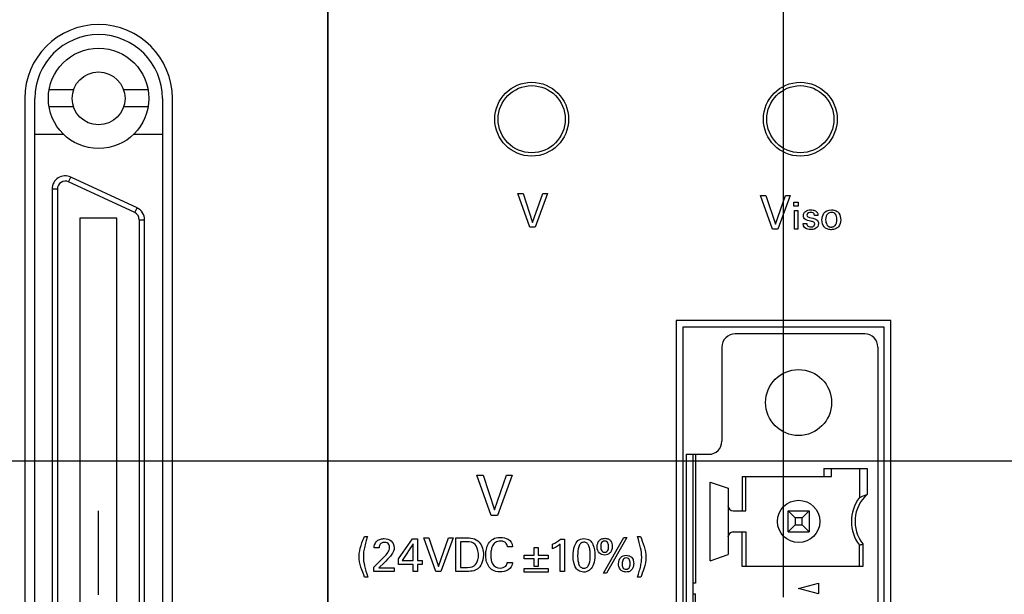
# Model space of a CAD drawing. Header units: inches. Extents: x 0 to 34, y 0 to 22.
# Tile 29 of 89: x 4.1 to 5.5, y 15.8 to 16.6. Entities that reach past the tile are written whole.
import ezdxf

# ---------------------------------------------------------------- set-up
doc = ezdxf.new("R2010")
doc.units = ezdxf.units.IN
doc.header["$LTSCALE"] = 1.87
doc.header["$MEASUREMENT"] = 0
doc.linetypes.add('CENTER', pattern=[0.6, 0.375, -0.075, 0.075, -0.075])
doc.layers.get('0').update_dxf_attribs({"linetype": 'CONTINUOUS'})
for name, color, linetype in [('DATUMCURVES', 7, 'CONTINUOUS'), ('DEFAULT_1', 7, 'CENTER'), ('DIMENSIONS', 7, 'CONTINUOUS')]:
    doc.layers.add(name, color=color, linetype=linetype)
doc.styles.get("Standard").update_dxf_attribs({"font": 'txt', "width": 0.8})
doc.dimstyles.new('DIMSTYLE_1', dxfattribs={"dimtxt": 0.125, "dimasz": 0.18, "dimexe": 0.18, "dimexo": 0.0625, "dimgap": 0.09, "dimtad": 0, "dimtih": 1, "dimtoh": 1, "dimdec": 3, "dimzin": 4, "dimdsep": 46, "dimtxsty": 'STANDARD', "dimblk": '_FILLED', "dimblk1": '_FILLED', "dimblk2": '_FILLED', "dimcen": 0.09, "dimadec": 0, "dimazin": 0, "dimtp": 0.001, "dimtm": 0.001, "dimtfac": 1, "dimtdec": 3, "dimtofl": 0, "dimtmove": 0, "dimatfit": 3, "dimldrblk": '_FILLED', "dimfxl": 1, "dimtolj": 1, "dimtzin": 4, "dimarcsym": 0})

# ---------------------------------------------------------------- blocks, each defined once
blk = doc.blocks.new('*D12')
at = {"layer": 'DIMENSIONS', "color": 2, "linetype": 'CONTINUOUS'}
blk.add_line((12.8132, 15.8742), (12.8132, 18.0661), dxfattribs=at)
at = {"layer": 'DIMENSIONS', "color": 2, "linetype": 'CONTINUOUS', "width": 0.8}
for s, p in [(']', (12.8757, 19.4536)), ('219.28', (12.8757, 18.8536)), ('[', (12.8757, 18.7536)), ('8.633', (12.8757, 18.1286))]:
    blk.add_text(s, height=0.125, rotation=90, dxfattribs=at).set_placement(p)
blk = doc.blocks.new('_FILLED')
at = {"color": 0, "linetype": 'BYBLOCK'}
blk.add_solid([(0, 0), (-1, 0.1736), (-1, -0.1736)], dxfattribs=at)
blk = doc.blocks.new('*D13')
at = {"layer": 'DIMENSIONS', "color": 2, "linetype": 'CONTINUOUS'}
blk.add_line((7.7132, 15.8742), (7.7132, 18.0661), dxfattribs=at)
at = {"layer": 'DIMENSIONS', "color": 2, "linetype": 'CONTINUOUS', "width": 0.8}
for s, p in [(']', (7.7757, 19.3536)), ('89.74', (7.7757, 18.8536)), ('[', (7.7757, 18.7536)), ('3.533', (7.7757, 18.1286))]:
    blk.add_text(s, height=0.125, rotation=90, dxfattribs=at).set_placement(p)
blk = doc.blocks.new('*D14')
at = {"layer": 'DIMENSIONS', "color": 2, "linetype": 'CONTINUOUS'}
blk.add_line((9.4132, 15.8742), (9.4132, 18.0661), dxfattribs=at)
at = {"layer": 'DIMENSIONS', "color": 2, "linetype": 'CONTINUOUS', "width": 0.8}
for s, p in [(']', (9.4757, 19.4536)), ('132.92', (9.4757, 18.8536)), ('[', (9.4757, 18.7536)), ('5.233', (9.4757, 18.1286))]:
    blk.add_text(s, height=0.125, rotation=90, dxfattribs=at).set_placement(p)
blk = doc.blocks.new('*D15')
at = {"layer": 'DIMENSIONS', "color": 2, "linetype": 'CONTINUOUS'}
blk.add_line((11.1132, 15.8742), (11.1132, 18.0661), dxfattribs=at)
at = {"layer": 'DIMENSIONS', "color": 2, "linetype": 'CONTINUOUS', "width": 0.8}
for s, p in [(']', (11.1757, 19.3536)), ('176.1', (11.1757, 18.8536)), ('[', (11.1757, 18.7536)), ('6.933', (11.1757, 18.1286))]:
    blk.add_text(s, height=0.125, rotation=90, dxfattribs=at).set_placement(p)
blk = doc.blocks.new('*D16')
at = {"layer": 'DIMENSIONS', "color": 2, "linetype": 'CONTINUOUS'}
blk.add_line((6.1872, 16.1517), (6.1872, 17.9836), dxfattribs=at)
at = {"layer": 'DIMENSIONS', "color": 2, "linetype": 'CONTINUOUS', "width": 0.8}
for s, p in [(']', (6.2497, 19.2711)), ('50.98', (6.2497, 18.7711)), ('[', (6.2497, 18.6711)), ('2.007', (6.2497, 18.0461))]:
    blk.add_text(s, height=0.125, rotation=90, dxfattribs=at).set_placement(p)
blk = doc.blocks.new('*D17')
at = {"layer": 'DIMENSIONS', "color": 2, "linetype": 'CONTINUOUS'}
blk.add_line((5.2002, 15.7612), (5.2002, 18.0661), dxfattribs=at)
at = {"layer": 'DIMENSIONS', "color": 2, "linetype": 'CONTINUOUS', "width": 0.8}
for s, p in [(']', (5.2627, 19.3536)), ('25.91', (5.2627, 18.8536)), ('[', (5.2627, 18.7536)), ('1.020', (5.2627, 18.1286))]:
    blk.add_text(s, height=0.125, rotation=90, dxfattribs=at).set_placement(p)
blk = doc.blocks.new('*D21')
at = {"layer": 'DIMENSIONS', "color": 2, "linetype": 'CONTINUOUS'}
blk.add_line((5.9997, 15.9641), (2.9877, 15.9641), dxfattribs=at)
at = {"layer": 'DIMENSIONS', "color": 2, "linetype": 'CONTINUOUS', "width": 0.8}
for s, p in [('1.972', (1.6002, 15.9016)), ('[', (2.2252, 15.9016)), ('50.08', (2.3252, 15.9016)), (']', (2.8252, 15.9016))]:
    blk.add_text(s, height=0.125, dxfattribs=at).set_placement(p)

msp = doc.modelspace()

# ---------------------------------------------------------------- linework, layer by layer
at = {"color": 7, "linetype": 'CONTINUOUS'}
for p, q in [((4.143, 16.5174), (4.1065, 16.5174)), ((4.2539, 16.5174), (4.2174, 16.5174)), ((4.0702, 16.5046), (4.0702, 15.0246)), ((4.0852, 15.0246), (4.0852, 16.5046)), ((4.2752, 16.5046), (4.2752, 15.0246)), ((4.2902, 15.0246), (4.2902, 16.5046)), ((4.143, 16.4918), (4.1065, 16.4918)), ((4.2539, 16.4918), (4.2174, 16.4918)), ((4.1285, 16.4506), (4.0852, 16.4506)), ((4.2752, 16.4506), (4.2319, 16.4506)), ((4.1356, 16.3802), (4.1389, 16.3874)), ((4.234, 16.3343), (4.1356, 16.3802)), ((4.2374, 16.3415), (4.1389, 16.3874)), ((4.1109, 16.3695), (4.1109, 15.1609)), ((4.1188, 16.3695), (4.1109, 16.3695)), ((4.1188, 16.3695), (4.1188, 15.1609)), ((4.234, 16.3343), (4.2374, 16.3415)), ((4.1523, 16.3262), (4.1523, 15.2042)), ((4.2074, 16.3262), (4.1523, 16.3262)), ((4.2074, 15.2042), (4.2074, 16.3262)), ((4.2409, 15.2068), (4.2409, 16.3236)), ((4.2409, 16.3236), (4.2487, 16.3236)), ((4.2487, 15.2068), (4.2487, 16.3236)), ((5.0402, 16.1736), (5.0402, 14.9736)), ((5.3602, 16.1736), (5.0402, 16.1736)), ((5.0502, 16.1636), (5.0502, 14.9836)), ((5.3502, 16.1636), (5.0502, 16.1636)), ((5.3502, 14.9836), (5.3502, 16.1636)), ((5.3602, 14.9736), (5.3602, 16.1736)), ((5.3211, 16.1536), (5.1282, 16.1536)), ((5.1085, 16.134), (5.1085, 15.9938)), ((5.3408, 16.134), (5.3408, 15.0143)), ((5.0554, 15.9741), (5.0554, 15.1741)), ((5.0554, 15.9741), (5.0888, 15.9741)), ((5.0652, 15.9741), (5.0652, 15.1741)), ((5.0691, 15.9741), (5.0691, 15.782)), ((5.1387, 15.9412), (5.1387, 15.8899)), ((5.1387, 15.9412), (5.2719, 15.9412)), ((5.1439, 15.8899), (5.1439, 15.9412)), ((5.2605, 15.9529), (5.2605, 15.9412)), ((5.2605, 15.9529), (5.3246, 15.9529)), ((5.2719, 15.9412), (5.2719, 15.9529)), ((5.3132, 15.9529), (5.3132, 15.9095)), ((5.3246, 15.9529), (5.3246, 15.9142)), ((5.0908, 15.8155), (5.0908, 15.9328)), ((5.0908, 15.9328), (5.1176, 15.9235)), ((5.1176, 15.9235), (5.1176, 15.8247)), ((5.1254, 15.8899), (5.1439, 15.8899)), ((5.2069, 15.8584), (5.2069, 15.8899)), ((5.2175, 15.8793), (5.2069, 15.8899)), ((5.2069, 15.8899), (5.2384, 15.8899)), ((5.2384, 15.8899), (5.2279, 15.8793)), ((5.2384, 15.8899), (5.2384, 15.8584)), ((5.2069, 15.8584), (5.2175, 15.8689)), ((5.2175, 15.8793), (5.2175, 15.8689)), ((5.2279, 15.8793), (5.2175, 15.8793)), ((5.2175, 15.8689), (5.2279, 15.8689)), ((5.2279, 15.8689), (5.2279, 15.8793)), ((5.2279, 15.8689), (5.2384, 15.8584)), ((5.1254, 15.8584), (5.1439, 15.8584)), ((5.1387, 15.807), (5.1387, 15.8584)), ((5.1439, 15.8584), (5.1439, 15.807)), ((5.2069, 15.8584), (5.2384, 15.8584)), ((5.3132, 15.807), (5.3132, 15.8387)), ((5.3185, 15.8405), (5.3185, 15.807)), ((5.0908, 15.8155), (5.1176, 15.8247)), ((5.3185, 15.807), (5.1387, 15.807)), ((5.0691, 15.782), (5.0652, 15.782)), ((5.2227, 15.7741), (5.2522, 15.782)), ((5.2522, 15.782), (5.2522, 15.7662)), ((5.0652, 15.7662), (5.0691, 15.7662)), ((5.0691, 15.582), (5.0691, 15.7662)), ((5.2522, 15.7662), (5.2227, 15.7741))]:
    msp.add_line(p, q, dxfattribs=at)
for centre, radius in [((4.1802, 16.5046), 0.0748), ((4.1802, 16.5046), 0.0394), ((4.8252, 16.4736), 0.055), ((5.2252, 16.4736), 0.055), ((4.8252, 16.4736), 0.05), ((5.2252, 16.4736), 0.05), ((5.2227, 16.0513), 0.0492), ((5.2227, 15.8741), 0.0315)]:
    msp.add_circle(centre, radius, dxfattribs=at)
for centre, radius, start, end in [((4.1802, 16.5046), 0.11, 0, 180), ((4.1802, 16.5046), 0.095, 0, 180), ((4.1306, 16.3695), 0.0197, 65, 180), ((4.1306, 16.3695), 0.0118, 65, 180), ((4.229, 16.3236), 0.0197, 0, 65), ((4.229, 16.3236), 0.0118, 0, 65), ((5.1282, 16.134), 0.0197, 90, 180), ((5.3211, 16.134), 0.0197, 0, 90), ((5.0888, 15.9938), 0.0197, 270, 360), ((5.3605, 15.8741), 0.0538, 131.8464, 218.7042), ((5.1254, 15.8977), 0.00787, 180, 270), ((5.3605, 15.8741), 0.0591, 143.1301, 216.8699), ((5.1254, 15.8505), 0.00787, 90, 180)]:
    msp.add_arc(centre, radius, start, end, dxfattribs=at)
for points, knots in [([(5.3132, 15.9095), (5.3144, 15.9102), (5.3168, 15.9114), (5.3206, 15.913), (5.3233, 15.9138), (5.3246, 15.9142)], [0, 0, 0, 0, 0.328604, 0.661374, 1, 1, 1, 1]), ([(5.3132, 15.8387), (5.3138, 15.8389), (5.315, 15.8393), (5.3168, 15.8399), (5.3179, 15.8403), (5.3185, 15.8405)], [0, 0, 0, 0, 0.335439, 0.668771, 1, 1, 1, 1])]:
    msp.add_open_spline(points, degree=3, knots=knots, dxfattribs=at)
at = {"layer": 'DATUMCURVES', "color": 40, "linetype": 'CONTINUOUS'}
for points in [[(4.5216, 12.9518, 0.334), (4.5216, 12.9518, 0.334), (4.5216, 16.6488, 0.334), (4.5216, 16.6488, 0.334)], [(4.5216, 16.6488, 0.334), (4.5216, 16.6488, 0.334), (4.5216, 12.9518, 0.334), (4.5216, 12.9518, 0.334)], [(4.8225, 16.3125, 0.334), (4.8225, 16.3125, 0.334), (4.8047, 16.3627, 0.334), (4.8047, 16.3627, 0.334)], [(4.8047, 16.3627, 0.334), (4.8047, 16.3627, 0.334), (4.8124, 16.3627, 0.334), (4.8124, 16.3627, 0.334)], [(4.8124, 16.3627, 0.334), (4.8124, 16.3627, 0.334), (4.8266, 16.3198, 0.334), (4.8266, 16.3198, 0.334)], [(4.8266, 16.3198, 0.334), (4.8266, 16.3198, 0.334), (4.8416, 16.3627, 0.334), (4.8416, 16.3627, 0.334)], [(4.8487, 16.3627, 0.334), (4.8487, 16.3627, 0.334), (4.8302, 16.3125, 0.334), (4.8302, 16.3125, 0.334)], [(4.8416, 16.3627, 0.334), (4.8416, 16.3627, 0.334), (4.8487, 16.3627, 0.334), (4.8487, 16.3627, 0.334)], [(5.184, 16.3099, 0.334), (5.184, 16.3099, 0.334), (5.1661, 16.36, 0.334), (5.1661, 16.36, 0.334)], [(5.1661, 16.36, 0.334), (5.1661, 16.36, 0.334), (5.1738, 16.36, 0.334), (5.1738, 16.36, 0.334)], [(5.1738, 16.36, 0.334), (5.1738, 16.36, 0.334), (5.1881, 16.3171, 0.334), (5.1881, 16.3171, 0.334)], [(5.1881, 16.3171, 0.334), (5.1881, 16.3171, 0.334), (5.2031, 16.36, 0.334), (5.2031, 16.36, 0.334)], [(5.2101, 16.36, 0.334), (5.2101, 16.36, 0.334), (5.1916, 16.3099, 0.334), (5.1916, 16.3099, 0.334)], [(5.2031, 16.36, 0.334), (5.2031, 16.36, 0.334), (5.2101, 16.36, 0.334), (5.2101, 16.36, 0.334)], [(5.2158, 16.3499, 0.334), (5.2158, 16.3499, 0.334), (5.2221, 16.3499, 0.334), (5.2221, 16.3499, 0.334)], [(5.2158, 16.3441, 0.334), (5.2158, 16.3441, 0.334), (5.2158, 16.3499, 0.334), (5.2158, 16.3499, 0.334)], [(5.2221, 16.3499, 0.334), (5.2221, 16.3499, 0.334), (5.2221, 16.3441, 0.334), (5.2221, 16.3441, 0.334)], [(5.2221, 16.3441, 0.334), (5.2221, 16.3441, 0.334), (5.2158, 16.3441, 0.334), (5.2158, 16.3441, 0.334)], [(5.2164, 16.3377, 0.334), (5.2164, 16.3377, 0.334), (5.2216, 16.3377, 0.334), (5.2216, 16.3377, 0.334)], [(5.2164, 16.3099, 0.334), (5.2164, 16.3099, 0.334), (5.2164, 16.3377, 0.334), (5.2164, 16.3377, 0.334)], [(5.2216, 16.3377, 0.334), (5.2216, 16.3377, 0.334), (5.2216, 16.3099, 0.334), (5.2216, 16.3099, 0.334)], [(5.2408, 16.3346, 0.334), (5.24, 16.3346, 0.334), (5.2351, 16.3346, 0.334), (5.2351, 16.3306, 0.334)], [(5.2351, 16.3306, 0.334), (5.2351, 16.328, 0.334), (5.2376, 16.3274, 0.334), (5.2391, 16.327, 0.334)], [(5.2462, 16.33, 0.334), (5.2463, 16.3342, 0.334), (5.2427, 16.3346, 0.334), (5.2408, 16.3346, 0.334)], [(5.2515, 16.33, 0.334), (5.2515, 16.33, 0.334), (5.2462, 16.33, 0.334), (5.2462, 16.33, 0.334)], [(4.8302, 16.3125, 0.334), (4.8302, 16.3125, 0.334), (4.8225, 16.3125, 0.334), (4.8225, 16.3125, 0.334)], [(5.1916, 16.3099, 0.334), (5.1916, 16.3099, 0.334), (5.184, 16.3099, 0.334), (5.184, 16.3099, 0.334)], [(5.2216, 16.3099, 0.334), (5.2216, 16.3099, 0.334), (5.2164, 16.3099, 0.334), (5.2164, 16.3099, 0.334)], [(5.2364, 16.3096, 0.334), (5.2324, 16.3106, 0.334), (5.2292, 16.313, 0.334), (5.2293, 16.3181, 0.334)], [(5.2293, 16.3181, 0.334), (5.2293, 16.3181, 0.334), (5.2348, 16.3181, 0.334), (5.2348, 16.3181, 0.334)], [(4.765, 15.8829, 0.334), (4.765, 15.8829, 0.334), (4.7435, 15.943, 0.334), (4.7435, 15.943, 0.334)], [(4.7435, 15.943, 0.334), (4.7435, 15.943, 0.334), (4.7528, 15.943, 0.334), (4.7528, 15.943, 0.334)], [(4.7528, 15.943, 0.334), (4.7528, 15.943, 0.334), (4.7699, 15.8916, 0.334), (4.7699, 15.8916, 0.334)], [(4.7699, 15.8916, 0.334), (4.7699, 15.8916, 0.334), (4.7879, 15.943, 0.334), (4.7879, 15.943, 0.334)], [(4.7963, 15.943, 0.334), (4.7963, 15.943, 0.334), (4.7741, 15.8829, 0.334), (4.7741, 15.8829, 0.334)], [(4.7879, 15.943, 0.334), (4.7879, 15.943, 0.334), (4.7963, 15.943, 0.334), (4.7963, 15.943, 0.334)], [(4.7741, 15.8829, 0.334), (4.7741, 15.8829, 0.334), (4.765, 15.8829, 0.334), (4.765, 15.8829, 0.334)], [(4.576, 15.8517, 0.334), (4.576, 15.8517, 0.334), (4.5805, 15.8517, 0.334), (4.5805, 15.8517, 0.334)], [(4.9826, 15.8517, 0.334), (4.9826, 15.8517, 0.334), (4.9871, 15.8517, 0.334), (4.9871, 15.8517, 0.334)], [(4.6268, 15.8182, 0.334), (4.6268, 15.8182, 0.334), (4.6476, 15.8482, 0.334), (4.6476, 15.8482, 0.334)], [(4.6487, 15.8409, 0.334), (4.6487, 15.8409, 0.334), (4.6321, 15.8156, 0.334), (4.6321, 15.8156, 0.334)], [(4.6476, 15.8482, 0.334), (4.6476, 15.8482, 0.334), (4.6551, 15.8482, 0.334), (4.6551, 15.8482, 0.334)], [(4.6487, 15.8156, 0.334), (4.6487, 15.8156, 0.334), (4.6487, 15.8409, 0.334), (4.6487, 15.8409, 0.334)], [(4.6551, 15.8482, 0.334), (4.6551, 15.8482, 0.334), (4.6551, 15.8156, 0.334), (4.6551, 15.8156, 0.334)], [(4.6823, 15.7995, 0.334), (4.6823, 15.7995, 0.334), (4.6644, 15.8497, 0.334), (4.6644, 15.8497, 0.334)], [(4.6644, 15.8497, 0.334), (4.6644, 15.8497, 0.334), (4.6721, 15.8497, 0.334), (4.6721, 15.8497, 0.334)], [(4.6721, 15.8497, 0.334), (4.6721, 15.8497, 0.334), (4.6864, 15.8068, 0.334), (4.6864, 15.8068, 0.334)], [(4.6864, 15.8068, 0.334), (4.6864, 15.8068, 0.334), (4.7014, 15.8497, 0.334), (4.7014, 15.8497, 0.334)], [(4.7084, 15.8497, 0.334), (4.7084, 15.8497, 0.334), (4.6899, 15.7995, 0.334), (4.6899, 15.7995, 0.334)], [(4.7014, 15.8497, 0.334), (4.7014, 15.8497, 0.334), (4.7084, 15.8497, 0.334), (4.7084, 15.8497, 0.334)], [(4.7124, 15.8497, 0.334), (4.7124, 15.8497, 0.334), (4.7269, 15.8497, 0.334), (4.7269, 15.8497, 0.334)], [(4.7124, 15.7995, 0.334), (4.7124, 15.7995, 0.334), (4.7124, 15.8497, 0.334), (4.7124, 15.8497, 0.334)], [(4.7277, 15.8439, 0.334), (4.7277, 15.8439, 0.334), (4.7194, 15.8439, 0.334), (4.7194, 15.8439, 0.334)], [(4.7194, 15.8439, 0.334), (4.7194, 15.8439, 0.334), (4.7194, 15.8052, 0.334), (4.7194, 15.8052, 0.334)], [(4.8564, 15.84, 0.334), (4.8609, 15.8424, 0.334), (4.8653, 15.8453, 0.334), (4.868, 15.8476, 0.334)], [(4.8675, 15.84, 0.334), (4.8646, 15.8375, 0.334), (4.8598, 15.8347, 0.334), (4.8564, 15.8331, 0.334)], [(4.8564, 15.8331, 0.334), (4.8564, 15.8331, 0.334), (4.8564, 15.84, 0.334), (4.8564, 15.84, 0.334)], [(4.8675, 15.7995, 0.334), (4.8675, 15.7995, 0.334), (4.8675, 15.84, 0.334), (4.8675, 15.84, 0.334)], [(4.868, 15.8476, 0.334), (4.868, 15.8476, 0.334), (4.8742, 15.8476, 0.334), (4.8742, 15.8476, 0.334)], [(4.8742, 15.8476, 0.334), (4.8742, 15.8476, 0.334), (4.8742, 15.7995, 0.334), (4.8742, 15.7995, 0.334)], [(4.8869, 15.823, 0.334), (4.8869, 15.8301, 0.334), (4.8878, 15.8485, 0.334), (4.903, 15.8485, 0.334)], [(4.9319, 15.7968, 0.334), (4.9319, 15.7968, 0.334), (4.9625, 15.8503, 0.334), (4.9625, 15.8503, 0.334)], [(4.9671, 15.8503, 0.334), (4.9671, 15.8503, 0.334), (4.9364, 15.7968, 0.334), (4.9364, 15.7968, 0.334)], [(4.9625, 15.8503, 0.334), (4.9625, 15.8503, 0.334), (4.9671, 15.8503, 0.334), (4.9671, 15.8503, 0.334)], [(4.5979, 15.8345, 0.334), (4.5979, 15.8345, 0.334), (4.5906, 15.8345, 0.334), (4.5906, 15.8345, 0.334)], [(4.6149, 15.8224, 0.334), (4.6135, 15.8207, 0.334), (4.6074, 15.8144, 0.334), (4.606, 15.813, 0.334)], [(4.6203, 15.8345, 0.334), (4.6203, 15.8314, 0.334), (4.6201, 15.829, 0.334), (4.6149, 15.8224, 0.334)], [(4.7967, 15.8361, 0.334), (4.7967, 15.8361, 0.334), (4.7893, 15.8361, 0.334), (4.7893, 15.8361, 0.334)], [(4.8142, 15.8183, 0.334), (4.8142, 15.8183, 0.334), (4.8142, 15.8236, 0.334), (4.8142, 15.8236, 0.334)], [(4.8142, 15.8236, 0.334), (4.8142, 15.8236, 0.334), (4.829, 15.8236, 0.334), (4.829, 15.8236, 0.334)], [(4.829, 15.8236, 0.334), (4.829, 15.8236, 0.334), (4.829, 15.8353, 0.334), (4.829, 15.8353, 0.334)], [(4.829, 15.8353, 0.334), (4.829, 15.8353, 0.334), (4.8348, 15.8353, 0.334), (4.8348, 15.8353, 0.334)], [(4.8348, 15.8353, 0.334), (4.8348, 15.8353, 0.334), (4.8348, 15.8236, 0.334), (4.8348, 15.8236, 0.334)], [(4.8348, 15.8236, 0.334), (4.8348, 15.8236, 0.334), (4.8496, 15.8236, 0.334), (4.8496, 15.8236, 0.334)], [(4.8496, 15.8236, 0.334), (4.8496, 15.8236, 0.334), (4.8496, 15.8183, 0.334), (4.8496, 15.8183, 0.334)], [(4.5899, 15.8058, 0.334), (4.5899, 15.8058, 0.334), (4.6025, 15.8182, 0.334), (4.6025, 15.8182, 0.334)], [(4.606, 15.813, 0.334), (4.606, 15.813, 0.334), (4.5976, 15.805, 0.334), (4.5976, 15.805, 0.334)], [(4.6268, 15.8099, 0.334), (4.6268, 15.8099, 0.334), (4.6268, 15.8182, 0.334), (4.6268, 15.8182, 0.334)], [(4.6485, 15.8099, 0.334), (4.6485, 15.8099, 0.334), (4.6268, 15.8099, 0.334), (4.6268, 15.8099, 0.334)], [(4.6321, 15.8156, 0.334), (4.6321, 15.8156, 0.334), (4.6487, 15.8156, 0.334), (4.6487, 15.8156, 0.334)], [(4.6485, 15.7995, 0.334), (4.6485, 15.7995, 0.334), (4.6485, 15.8099, 0.334), (4.6485, 15.8099, 0.334)], [(4.6551, 15.8156, 0.334), (4.6551, 15.8156, 0.334), (4.6621, 15.8156, 0.334), (4.6621, 15.8156, 0.334)], [(4.6621, 15.8099, 0.334), (4.6621, 15.8099, 0.334), (4.6551, 15.8099, 0.334), (4.6551, 15.8099, 0.334)], [(4.6551, 15.8099, 0.334), (4.6551, 15.8099, 0.334), (4.6551, 15.7995, 0.334), (4.6551, 15.7995, 0.334)], [(4.6621, 15.8156, 0.334), (4.6621, 15.8156, 0.334), (4.6621, 15.8099, 0.334), (4.6621, 15.8099, 0.334)], [(4.7889, 15.8127, 0.334), (4.7889, 15.8127, 0.334), (4.7966, 15.8127, 0.334), (4.7966, 15.8127, 0.334)], [(4.829, 15.8183, 0.334), (4.829, 15.8183, 0.334), (4.8142, 15.8183, 0.334), (4.8142, 15.8183, 0.334)], [(4.829, 15.8067, 0.334), (4.829, 15.8067, 0.334), (4.829, 15.8183, 0.334), (4.829, 15.8183, 0.334)], [(4.8496, 15.8183, 0.334), (4.8496, 15.8183, 0.334), (4.8348, 15.8183, 0.334), (4.8348, 15.8183, 0.334)], [(4.8348, 15.8183, 0.334), (4.8348, 15.8183, 0.334), (4.8348, 15.8067, 0.334), (4.8348, 15.8067, 0.334)], [(4.5899, 15.7995, 0.334), (4.5899, 15.7995, 0.334), (4.5899, 15.8058, 0.334), (4.5899, 15.8058, 0.334)], [(4.6205, 15.7995, 0.334), (4.6205, 15.7995, 0.334), (4.5899, 15.7995, 0.334), (4.5899, 15.7995, 0.334)], [(4.5976, 15.805, 0.334), (4.5976, 15.805, 0.334), (4.6205, 15.805, 0.334), (4.6205, 15.805, 0.334)], [(4.6205, 15.805, 0.334), (4.6205, 15.805, 0.334), (4.6205, 15.7995, 0.334), (4.6205, 15.7995, 0.334)], [(4.6551, 15.7995, 0.334), (4.6551, 15.7995, 0.334), (4.6485, 15.7995, 0.334), (4.6485, 15.7995, 0.334)], [(4.6899, 15.7995, 0.334), (4.6899, 15.7995, 0.334), (4.6823, 15.7995, 0.334), (4.6823, 15.7995, 0.334)], [(4.7265, 15.7995, 0.334), (4.7265, 15.7995, 0.334), (4.7124, 15.7995, 0.334), (4.7124, 15.7995, 0.334)], [(4.7194, 15.8052, 0.334), (4.7194, 15.8052, 0.334), (4.7262, 15.8052, 0.334), (4.7262, 15.8052, 0.334)], [(4.8142, 15.804, 0.334), (4.8142, 15.804, 0.334), (4.8496, 15.804, 0.334), (4.8496, 15.804, 0.334)], [(4.8142, 15.7986, 0.334), (4.8142, 15.7986, 0.334), (4.8142, 15.804, 0.334), (4.8142, 15.804, 0.334)], [(4.8496, 15.7986, 0.334), (4.8496, 15.7986, 0.334), (4.8142, 15.7986, 0.334), (4.8142, 15.7986, 0.334)], [(4.8348, 15.8067, 0.334), (4.8348, 15.8067, 0.334), (4.829, 15.8067, 0.334), (4.829, 15.8067, 0.334)], [(4.8496, 15.804, 0.334), (4.8496, 15.804, 0.334), (4.8496, 15.7986, 0.334), (4.8496, 15.7986, 0.334)], [(4.8742, 15.7995, 0.334), (4.8742, 15.7995, 0.334), (4.8675, 15.7995, 0.334), (4.8675, 15.7995, 0.334)], [(4.9364, 15.7968, 0.334), (4.9364, 15.7968, 0.334), (4.9319, 15.7968, 0.334), (4.9319, 15.7968, 0.334)], [(4.581, 15.791, 0.334), (4.581, 15.791, 0.334), (4.5764, 15.791, 0.334), (4.5764, 15.791, 0.334)], [(4.9875, 15.791, 0.334), (4.9875, 15.791, 0.334), (4.983, 15.791, 0.334), (4.983, 15.791, 0.334)]]:
    msp.add_open_spline(points, degree=3, dxfattribs=at)
for points, knots in [([(5.2467, 16.3177, 0.334), (5.2467, 16.3188, 0.334), (5.2457, 16.3205, 0.334), (5.2401, 16.3218, 0.334), (5.2322, 16.3234, 0.334), (5.2287, 16.3293, 0.334), (5.2321, 16.337, 0.334), (5.2383, 16.3387, 0.334), (5.2433, 16.3383, 0.334), (5.2445, 16.3381, 0.334)], [0, 0, 0, 0, 0.121149, 0.252394, 0.436027, 0.619661, 0.780685, 0.941709, 1, 1, 1, 1]), ([(5.2445, 16.3381, 0.334), (5.2452, 16.3379, 0.334), (5.2477, 16.3372, 0.334), (5.2515, 16.3344, 0.334), (5.2515, 16.3312, 0.334), (5.2515, 16.33, 0.334)], [0, 0, 0, 0, 0.147802, 0.591207, 1, 1, 1, 1]), ([(5.2706, 16.3089, 0.334), (5.2687, 16.309, 0.334), (5.2647, 16.3098, 0.334), (5.2592, 16.3139, 0.334), (5.2566, 16.3225, 0.334), (5.259, 16.3343, 0.334), (5.2664, 16.3386, 0.334), (5.2717, 16.3385, 0.334)], [0, 0, 0, 0, 0.123716, 0.261178, 0.536103, 0.768051, 1, 1, 1, 1]), ([(5.2717, 16.3385, 0.334), (5.274, 16.3384, 0.334), (5.2792, 16.3374, 0.334), (5.2843, 16.3322, 0.334), (5.2863, 16.322, 0.334), (5.2836, 16.3142, 0.334), (5.2778, 16.3098, 0.334), (5.2732, 16.3089, 0.334), (5.2708, 16.3089, 0.334), (5.2706, 16.3089, 0.334)], [0, 0, 0, 0, 0.10278, 0.205561, 0.411121, 0.698583, 0.842314, 0.986045, 1, 1, 1, 1]), ([(5.2391, 16.327, 0.334), (5.2468, 16.3252, 0.334), (5.2506, 16.3241, 0.334), (5.2535, 16.3163, 0.334), (5.2484, 16.3095, 0.334), (5.2417, 16.3088, 0.334), (5.2376, 16.3093, 0.334), (5.2364, 16.3096, 0.334)], [0, 0, 0, 0, 0.15611, 0.301996, 0.557725, 0.861403, 1, 1, 1, 1]), ([(5.2721, 16.3346, 0.334), (5.272, 16.3346, 0.334), (5.2701, 16.3347, 0.334), (5.2657, 16.3338, 0.334), (5.2621, 16.3257, 0.334), (5.2638, 16.3168, 0.334), (5.267, 16.3139, 0.334), (5.2691, 16.3129, 0.334), (5.2709, 16.3128, 0.334), (5.2713, 16.3128, 0.334)], [0, 0, 0, 0, 0.023987, 0.318621, 0.613255, 0.806627, 0.903314, 0.951657, 1, 1, 1, 1]), ([(5.2713, 16.3128, 0.334), (5.272, 16.3128, 0.334), (5.2719, 16.3128, 0.334), (5.2732, 16.313, 0.334), (5.2743, 16.3133, 0.334), (5.2758, 16.3141, 0.334), (5.2775, 16.3156, 0.334), (5.2792, 16.3184, 0.334), (5.28, 16.3236, 0.334), (5.2794, 16.3289, 0.334), (5.2772, 16.3331, 0.334), (5.2745, 16.3345, 0.334), (5.2721, 16.3346, 0.334)], [0, 0, 0, 0, 0.034629, 0.069259, 0.138518, 0.207777, 0.277036, 0.415554, 0.554072, 0.668739, 0.783406, 1, 1, 1, 1]), ([(5.2348, 16.3181, 0.334), (5.2348, 16.3171, 0.334), (5.2351, 16.3145, 0.334), (5.2404, 16.3126, 0.334), (5.2458, 16.3136, 0.334), (5.2467, 16.3167, 0.334), (5.2467, 16.3177, 0.334), (5.2467, 16.3177, 0.334)], [0, 0, 0, 0, 0.298549, 0.597097, 0.853465, 0.985317, 1, 1, 1, 1]), ([(4.5764, 15.791, 0.334), (4.5727, 15.8002, 0.334), (4.5657, 15.8173, 0.334), (4.5711, 15.8398, 0.334), (4.5748, 15.8488, 0.334), (4.576, 15.8517, 0.334)], [0, 0, 0, 0, 0.457886, 0.705646, 1, 1, 1, 1]), ([(4.5805, 15.8517, 0.334), (4.58, 15.85, 0.334), (4.5787, 15.8461, 0.334), (4.5764, 15.8371, 0.334), (4.5747, 15.8284, 0.334), (4.574, 15.8143, 0.334), (4.5769, 15.8042, 0.334), (4.581, 15.791, 0.334)], [0, 0, 0, 0, 0.119236, 0.238471, 0.354194, 0.469916, 1, 1, 1, 1]), ([(4.983, 15.791, 0.334), (4.9835, 15.7927, 0.334), (4.9848, 15.7967, 0.334), (4.9871, 15.8057, 0.334), (4.9888, 15.8144, 0.334), (4.9895, 15.8285, 0.334), (4.9866, 15.8386, 0.334), (4.9826, 15.8517, 0.334)], [0, 0, 0, 0, 0.120692, 0.241385, 0.357117, 0.47285, 1, 1, 1, 1]), ([(4.9871, 15.8517, 0.334), (4.9908, 15.8425, 0.334), (4.9978, 15.8255, 0.334), (4.9924, 15.803, 0.334), (4.9887, 15.794, 0.334), (4.9875, 15.791, 0.334)], [0, 0, 0, 0, 0.457937, 0.705724, 1, 1, 1, 1]), ([(4.5906, 15.8345, 0.334), (4.5906, 15.8356, 0.334), (4.5907, 15.839, 0.334), (4.5941, 15.8451, 0.334), (4.6005, 15.8482, 0.334), (4.6079, 15.8488, 0.334), (4.6165, 15.8466, 0.334), (4.6203, 15.8396, 0.334), (4.6203, 15.8345, 0.334)], [0, 0, 0, 0, 0.134808, 0.269616, 0.376836, 0.484057, 0.742028, 1, 1, 1, 1]), ([(4.6, 15.8409, 0.334), (4.5996, 15.8404, 0.334), (4.598, 15.8381, 0.334), (4.5979, 15.8354, 0.334), (4.5979, 15.8345, 0.334)], [0, 0, 0, 0, 0.225806, 1, 1, 1, 1]), ([(4.6025, 15.8182, 0.334), (4.6051, 15.8208, 0.334), (4.6097, 15.8257, 0.334), (4.6131, 15.8315, 0.334), (4.6137, 15.8344, 0.334), (4.6131, 15.8391, 0.334), (4.6103, 15.8422, 0.334), (4.6055, 15.8432, 0.334), (4.6018, 15.8423, 0.334), (4.6004, 15.8412, 0.334), (4.6, 15.8409, 0.334)], [0, 0, 0, 0, 0.251503, 0.415423, 0.579343, 0.729883, 0.805153, 0.880423, 0.96483, 1, 1, 1, 1]), ([(4.7269, 15.8497, 0.334), (4.7303, 15.8497, 0.334), (4.7375, 15.8498, 0.334), (4.7501, 15.8432, 0.334), (4.7548, 15.8248, 0.334), (4.751, 15.8099, 0.334), (4.7444, 15.8022, 0.334), (4.737, 15.7996, 0.334), (4.7302, 15.7995, 0.334), (4.7265, 15.7995, 0.334)], [0, 0, 0, 0, 0.106207, 0.212413, 0.382229, 0.515919, 0.649608, 0.824804, 1, 1, 1, 1]), ([(4.7459, 15.8239, 0.334), (4.7459, 15.8248, 0.334), (4.7459, 15.8299, 0.334), (4.7413, 15.842, 0.334), (4.7338, 15.8439, 0.334), (4.7277, 15.8439, 0.334)], [0, 0, 0, 0, 0.297975, 0.59595, 1, 1, 1, 1]), ([(4.7571, 15.8294, 0.334), (4.7573, 15.8304, 0.334), (4.758, 15.8344, 0.334), (4.7616, 15.8445, 0.334), (4.7737, 15.8537, 0.334), (4.7958, 15.8475, 0.334), (4.7967, 15.8361, 0.334)], [0, 0, 0, 0, 0.075579, 0.277124, 0.680213, 1, 1, 1, 1]), ([(4.7893, 15.8361, 0.334), (4.7891, 15.837, 0.334), (4.7886, 15.8402, 0.334), (4.7847, 15.8439, 0.334), (4.778, 15.8454, 0.334), (4.7705, 15.8433, 0.334), (4.7665, 15.8379, 0.334), (4.7645, 15.8308, 0.334), (4.7641, 15.824, 0.334), (4.7643, 15.8197, 0.334), (4.7646, 15.8177, 0.334)], [0, 0, 0, 0, 0.194724, 0.292086, 0.389448, 0.511375, 0.633301, 0.755228, 0.877155, 1, 1, 1, 1]), ([(4.9026, 15.843, 0.334), (4.9009, 15.8429, 0.334), (4.8975, 15.8415, 0.334), (4.8941, 15.835, 0.334), (4.8934, 15.8247, 0.334), (4.8939, 15.8156, 0.334), (4.8953, 15.8095, 0.334), (4.8977, 15.8061, 0.334), (4.9, 15.8048, 0.334), (4.9017, 15.8044, 0.334), (4.9023, 15.8043, 0.334), (4.903, 15.8043, 0.334)], [0, 0, 0, 0, 0.102421, 0.215084, 0.44041, 0.580307, 0.720205, 0.860102, 0.930051, 0.965026, 1, 1, 1, 1]), ([(4.903, 15.8485, 0.334), (4.9102, 15.8485, 0.334), (4.9183, 15.8407, 0.334), (4.9196, 15.8214, 0.334), (4.918, 15.8097, 0.334), (4.9133, 15.802, 0.334), (4.907, 15.7988, 0.334), (4.9039, 15.7985, 0.334), (4.9025, 15.7986, 0.334), (4.9024, 15.7986, 0.334)], [0, 0, 0, 0, 0.150752, 0.301505, 0.491691, 0.681877, 0.82993, 0.977983, 1, 1, 1, 1]), ([(4.903, 15.8043, 0.334), (4.9037, 15.8044, 0.334), (4.9059, 15.8046, 0.334), (4.9086, 15.8064, 0.334), (4.9119, 15.812, 0.334), (4.9126, 15.8224, 0.334), (4.9122, 15.8317, 0.334), (4.9107, 15.8379, 0.334), (4.908, 15.842, 0.334), (4.9045, 15.8431, 0.334), (4.9028, 15.843, 0.334), (4.9026, 15.843, 0.334)], [0, 0, 0, 0, 0.05266, 0.10532, 0.21064, 0.421279, 0.562266, 0.703253, 0.84424, 0.985227, 1, 1, 1, 1]), ([(4.9226, 15.8367, 0.334), (4.9228, 15.8398, 0.334), (4.9243, 15.8448, 0.334), (4.929, 15.8482, 0.334), (4.9345, 15.8493, 0.334), (4.9398, 15.8482, 0.334), (4.9441, 15.8444, 0.334), (4.9452, 15.8398, 0.334), (4.9452, 15.8366, 0.334)], [0, 0, 0, 0, 0.237825, 0.363343, 0.488862, 0.616646, 0.744431, 1, 1, 1, 1]), ([(4.9452, 15.8366, 0.334), (4.9452, 15.8347, 0.334), (4.9445, 15.8306, 0.334), (4.941, 15.8256, 0.334), (4.934, 15.8231, 0.334), (4.9251, 15.8256, 0.334), (4.9225, 15.8326, 0.334), (4.9226, 15.8365, 0.334), (4.9226, 15.8367, 0.334)], [0, 0, 0, 0, 0.126407, 0.252815, 0.50563, 0.747388, 0.989145, 1, 1, 1, 1]), ([(4.9397, 15.8363, 0.334), (4.9397, 15.8377, 0.334), (4.9394, 15.8413, 0.334), (4.9372, 15.8441, 0.334), (4.9337, 15.8451, 0.334), (4.9301, 15.8439, 0.334), (4.9285, 15.8412, 0.334), (4.928, 15.8381, 0.334), (4.928, 15.8366, 0.334), (4.928, 15.8357, 0.334), (4.928, 15.8354, 0.334)], [0, 0, 0, 0, 0.212111, 0.318167, 0.424222, 0.552743, 0.681265, 0.809786, 0.938308, 1, 1, 1, 1]), ([(4.7262, 15.8052, 0.334), (4.731, 15.8052, 0.334), (4.7408, 15.8064, 0.334), (4.7458, 15.817, 0.334), (4.7459, 15.8224, 0.334), (4.7459, 15.8239, 0.334)], [0, 0, 0, 0, 0.342586, 0.671293, 1, 1, 1, 1]), ([(4.7966, 15.8127, 0.334), (4.7961, 15.8078, 0.334), (4.7911, 15.8008, 0.334), (4.7772, 15.7978, 0.334), (4.7663, 15.8007, 0.334), (4.7602, 15.8074, 0.334), (4.7572, 15.8161, 0.334), (4.7566, 15.8232, 0.334), (4.7569, 15.8276, 0.334), (4.7571, 15.8294, 0.334)], [0, 0, 0, 0, 0.147264, 0.294528, 0.445331, 0.596134, 0.746936, 0.897739, 1, 1, 1, 1]), ([(4.9024, 15.7986, 0.334), (4.9008, 15.7986, 0.334), (4.8983, 15.7991, 0.334), (4.8934, 15.8015, 0.334), (4.8891, 15.8071, 0.334), (4.8869, 15.8144, 0.334), (4.8869, 15.823, 0.334)], [0, 0, 0, 0, 0.129925, 0.274286, 0.563009, 1, 1, 1, 1]), ([(4.928, 15.8354, 0.334), (4.928, 15.835, 0.334), (4.9281, 15.834, 0.334), (4.9286, 15.8315, 0.334), (4.9301, 15.8289, 0.334), (4.9339, 15.8276, 0.334), (4.9376, 15.8289, 0.334), (4.9391, 15.8316, 0.334), (4.9397, 15.8348, 0.334), (4.9397, 15.8356, 0.334), (4.9397, 15.8363, 0.334)], [0, 0, 0, 0, 0.067947, 0.203841, 0.339735, 0.475629, 0.606722, 0.737815, 0.868907, 1, 1, 1, 1]), ([(4.9573, 15.8021, 0.334), (4.9572, 15.8023, 0.334), (4.9552, 15.8048, 0.334), (4.9536, 15.8129, 0.334), (4.9564, 15.82, 0.334), (4.9615, 15.823, 0.334), (4.9649, 15.8237, 0.334), (4.9696, 15.8234, 0.334), (4.9729, 15.8217, 0.334), (4.9742, 15.8202, 0.334)], [0, 0, 0, 0, 0.018578, 0.222932, 0.520846, 0.669803, 0.81876, 0.90938, 1, 1, 1, 1]), ([(4.7646, 15.8177, 0.334), (4.7651, 15.8152, 0.334), (4.7671, 15.8086, 0.334), (4.775, 15.8028, 0.334), (4.7875, 15.8063, 0.334), (4.7887, 15.8115, 0.334), (4.7889, 15.8127, 0.334)], [0, 0, 0, 0, 0.217955, 0.610274, 0.819777, 1, 1, 1, 1]), ([(4.9742, 15.8202, 0.334), (4.9748, 15.8195, 0.334), (4.9763, 15.8178, 0.334), (4.9774, 15.8123, 0.334), (4.9766, 15.8059, 0.334), (4.9745, 15.802, 0.334), (4.9711, 15.7993, 0.334), (4.9655, 15.7983, 0.334), (4.9603, 15.7994, 0.334), (4.9581, 15.8012, 0.334), (4.9573, 15.8021, 0.334)], [0, 0, 0, 0, 0.154512, 0.309025, 0.421283, 0.533542, 0.6458, 0.758059, 0.891126, 1, 1, 1, 1]), ([(4.9718, 15.8113, 0.334), (4.9718, 15.8123, 0.334), (4.9716, 15.8155, 0.334), (4.9695, 15.8189, 0.334), (4.9658, 15.8201, 0.334), (4.9621, 15.8188, 0.334), (4.96, 15.8149, 0.334), (4.96, 15.8114, 0.334), (4.96, 15.8104, 0.334)], [0, 0, 0, 0, 0.237924, 0.356886, 0.475848, 0.606886, 0.737924, 1, 1, 1, 1]), ([(4.96, 15.8104, 0.334), (4.96, 15.8091, 0.334), (4.9602, 15.8063, 0.334), (4.9624, 15.8034, 0.334), (4.9659, 15.8024, 0.334), (4.9694, 15.8035, 0.334), (4.9716, 15.8068, 0.334), (4.9718, 15.81, 0.334), (4.9718, 15.8113, 0.334)], [0, 0, 0, 0, 0.243588, 0.365382, 0.487176, 0.615382, 0.743588, 1, 1, 1, 1])]:
    msp.add_open_spline(points, degree=3, knots=knots, dxfattribs=at)
at = {"layer": 'DEFAULT_1', "color": 7, "linetype": 'CENTER'}
msp.add_line((4.1802, 15.7646), (4.1802, 15.8897), dxfattribs=at)

# ---------------------------------------------------------------- dimensions: what is measured, and where the dimension line sits
at = {"layer": 'DIMENSIONS', "color": 2, "linetype": 'CONTINUOUS'}
for feature_location, offset, dtype, origin, picture, middle in [((12.8132, 15.8742), (0, 2.192), 1, (4.1802, 15.8117), '*D12', (12.8132, 18.8411)), ((9.4132, 15.8742), (0, 2.192), 1, (4.1802, 15.8117), '*D14', (9.4132, 18.8411)), ((7.7132, 15.8742), (0, 2.192), 1, (4.1802, 15.8117), '*D13', (7.7132, 18.7911)), ((11.1132, 15.8742), (0, 2.192), 1, (4.1802, 15.8117), '*D15', (11.1132, 18.7911)), ((5.2002, 15.7612), (0, 2.305), 1, (4.1802, 15.6987), '*D17', (5.2002, 18.7911)), ((6.1872, 16.1517), (0, 1.8319), 1, (4.1802, 16.0892), '*D16', (6.1872, 18.7086)), ((5.9996727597, 15.9641413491), (-3.011975, 0), 0, (6.0621727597, 13.9926413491), '*D21', (2.2626977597, 15.9641413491))]:
    dim = msp.add_ordinate_dim(feature_location=feature_location, offset=offset, dtype=dtype, origin=origin, dimstyle='DIMSTYLE_1', dxfattribs=at)
    dim.commit()
    dim.dimension.update_dxf_attribs({"geometry": picture, "text_midpoint": middle})

doc.saveas('drawing.dxf')
